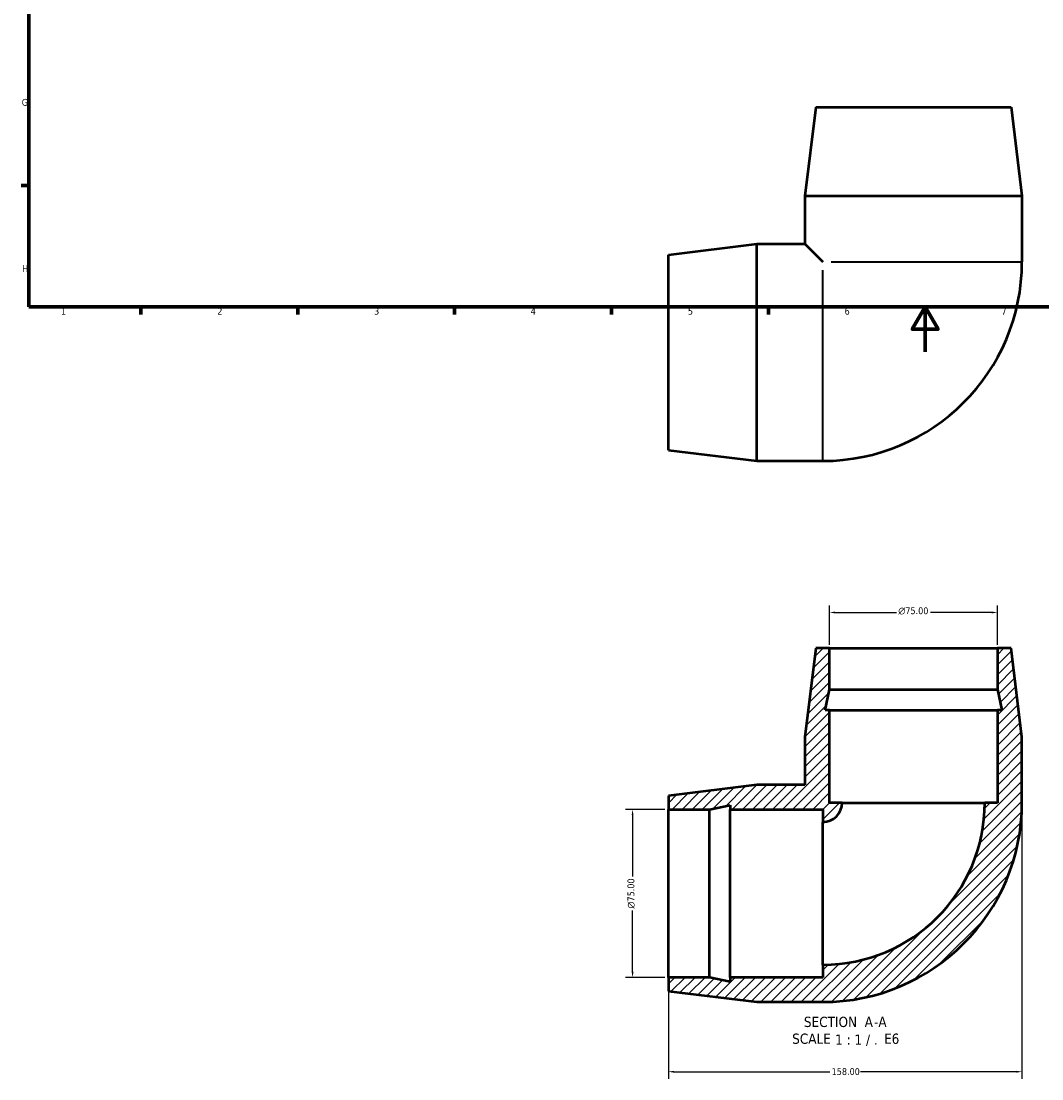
# Model space of a CAD drawing. Header units: millimetres. Extents: x 0 to 901, y -325 to 620.
# Tile 1 of 4: x 17 to 473, y -325 to 148. Entities that reach past the tile are written whole.
import ezdxf

# ---------------------------------------------------------------- set-up
doc = ezdxf.new("R2010")
doc.units = ezdxf.units.MM
for name, color, linetype, lineweight in [('Border (ANSI)', 7, 'Continuous', 70), ('Dimension (ANSI)', 7, 'Continuous', 25), ('Hatch (ANSI)', 7, 'Continuous', 18), ('Symbol (ANSI)', 7, 'Continuous', 25), ('Visible (ANSI)', 7, 'Continuous', 50), ('Visible Narrow (ANSI)', 7, 'Continuous', 35)]:
    doc.layers.add(name, color=color, linetype=linetype, lineweight=lineweight)
doc.styles.add('Label Text (ANSI)', font='tahoma.ttf')
doc.styles.add('Note Text (ANSI)', font='tahoma.ttf')
doc.dimstyles.new('Default - mm (ANSI)', dxfattribs={"dimtxt": 3.048, "dimasz": 2.5, "dimexe": 3.175, "dimexo": 1.6002, "dimgap": 0.8, "dimtad": 0, "dimtoh": 1, "dimzin": 4, "dimdsep": 46, "dimtxsty": 'Note Text (ANSI)', "dimcen": 0.09, "dimdle": 10, "dimclrd": 256, "dimclre": 256, "dimclrt": 256, "dimadec": 1, "dimazin": 1, "dimtfac": 1, "dimtofl": 0, "dimtmove": 0, "dimatfit": 3, "dimfxl": 0, "dimtolj": 1, "dimtzin": 4, "dimlwd": -1, "dimlwe": -1, "dimarcsym": 0})
pattern_1 = [(45, (0, 0), (-2.245064, 2.245064), [])]

# ---------------------------------------------------------------- blocks, each defined once
blk = doc.blocks.new('Borders Default Border')
at = {"layer": 'Border (ANSI)'}
for p, q in [((20, 74.25), (16.55, 74.25)), ((70.08, 20), (70.08, 16.55)), ((140.17, 20), (140.17, 16.55)), ((210.25, 20), (210.25, 16.55)), ((280.33, 20), (280.33, 16.55)), ((350.42, 20), (350.42, 16.55))]:
    blk.add_line(p, q, dxfattribs=at)
at = {"layer": 'Border (ANSI)', "flags": 128}
for points in [[(20, 20), (20, 574), (821, 574), (821, 20), (20, 20)], [(420.5, 0), (420.5, 20), (414.73, 10), (426.27, 10), (420.5, 20)]]:
    blk.add_lwpolyline(points, dxfattribs=at)
at = {"layer": 'Border (ANSI)', "char_height": 3.05, "attachment_point": 7, "style": 'Note Text (ANSI)'}
for s, insert in [('G', (16.81, 109.79)), ('H', (16.97, 35.6)), ('1', (34.35, 16.55)), ('2', (104.2, 16.55)), ('3', (174.26, 16.49)), ('4', (244.23, 16.55)), ('5', (314.48, 16.49)), ('6', (384.49, 16.49)), ('7', (454.6, 16.55))]:
    blk.add_mtext(s, dxfattribs=dict(at, insert=insert))
blk = doc.blocks.new('*D8')
at = {"layer": 'Defpoints', "color": 0, "transparency": 16777216}
for p in [(463.76, -201.5), (305.76, -279.5), (305.76, -321.66)]:
    blk.add_point(p, dxfattribs=at)
at = {"layer": 'Dimension (ANSI)', "transparency": 16777216}
for p, q in [((463.76, -203.1), (463.76, -324.84)), ((305.76, -281.1), (305.76, -324.84)), ((308.26, -321.66), (377.92, -321.66)), ((461.26, -321.66), (391.6, -321.66))]:
    blk.add_line(p, q, dxfattribs=at)
for points in [[(308.26, -321.25), (308.26, -322.08), (305.76, -321.66)], [(461.26, -321.25), (461.26, -322.08), (463.76, -321.66)]]:
    blk.add_solid(points, dxfattribs=at)
at = {"layer": 'Dimension (ANSI)', "transparency": 16777216, "insert": (378.72, -320.07), "char_height": 3.048, "attachment_point": 1, "style": 'Note Text (ANSI)'}
blk.add_mtext('\\A1;158.00', dxfattribs=at)
blk = doc.blocks.new('*D9')
at = {"layer": 'Defpoints', "color": 0, "transparency": 16777216}
for p in [(377.76, -116.5), (377.76, -132.5), (452.76, -132.5)]:
    blk.add_point(p, dxfattribs=at)
at = {"layer": 'Dimension (ANSI)', "transparency": 16777216}
for p, q in [((377.76, -130.9), (377.76, -113.32)), ((452.76, -130.9), (452.76, -113.32)), ((380.26, -116.5), (407.69, -116.5)), ((450.26, -116.5), (422.83, -116.5))]:
    blk.add_line(p, q, dxfattribs=at)
for points in [[(380.26, -116.08), (380.26, -116.92), (377.76, -116.5)], [(450.26, -116.08), (450.26, -116.92), (452.76, -116.5)]]:
    blk.add_solid(points, dxfattribs=at)
at = {"layer": 'Dimension (ANSI)', "transparency": 16777216, "insert": (408.49, -114.21), "char_height": 3.048, "attachment_point": 1, "style": 'Note Text (ANSI)'}
blk.add_mtext('\\A1;{\\fAIGDT|b0|i0;\\ln}\\fTahoma|b0|i0;75.00', dxfattribs=at)
blk = doc.blocks.new('*D10')
at = {"layer": 'Defpoints', "color": 0, "transparency": 16777216}
for p in [(305.76, -204.5), (289.76, -279.5), (305.76, -279.5)]:
    blk.add_point(p, dxfattribs=at)
at = {"layer": 'Dimension (ANSI)', "transparency": 16777216}
for p, q in [((304.16, -204.5), (286.58, -204.5)), ((289.76, -207), (289.76, -234.43)), ((289.76, -277), (289.76, -249.57)), ((304.16, -279.5), (286.58, -279.5))]:
    blk.add_line(p, q, dxfattribs=at)
for points in [[(289.34, -207), (290.18, -207), (289.76, -204.5)], [(289.34, -277), (290.18, -277), (289.76, -279.5)]]:
    blk.add_solid(points, dxfattribs=at)
at = {"layer": 'Dimension (ANSI)', "transparency": 16777216, "insert": (287.47, -248.77), "char_height": 3.048, "attachment_point": 1, "rotation": 90, "style": 'Note Text (ANSI)'}
blk.add_mtext('\\A1;{\\fAIGDT|b0|i0;\\ln}\\fTahoma|b0|i0;75.00', dxfattribs=at)

msp = doc.modelspace()

# ---------------------------------------------------------------- hatches: boundary and pattern name
at = {"layer": 'Hatch (ANSI)'}
h = msp.add_hatch(dxfattribs=at)
h.set_pattern_fill('ANSI31', color=256, scale=25.4, style=0)
h.set_pattern_definition(pattern_1)
edge = h.paths.add_edge_path()
edge.add_ellipse((374.759, -201.499), major_axis=(89, 0), ratio=1, start_angle=270, end_angle=360)
edge.add_line((463.759, -201.499), (463.759, -171.999))
edge.add_line((463.759, -171.999), (458.909, -132.499))
edge.add_line((458.909, -132.499), (452.759, -132.499))
edge.add_line((452.759, -132.499), (452.759, -150.899))
edge.add_line((452.759, -150.899), (454.715, -160.099))
edge.add_line((454.715, -160.099), (452.759, -160.099))
edge.add_line((452.759, -160.099), (452.759, -201.499))
edge.add_line((452.759, -201.499), (447.134, -201.499))
edge.add_ellipse((374.759, -201.499), major_axis=(0, -72.375), ratio=1, start_angle=0, end_angle=90, ccw=False)
edge.add_line((374.759, -273.874), (374.759, -279.499))
edge.add_line((374.759, -279.499), (333.359, -279.499))
edge.add_line((333.359, -279.499), (333.359, -281.455))
edge.add_line((333.359, -281.455), (324.159, -279.499))
edge.add_line((324.159, -279.499), (305.759, -279.499))
edge.add_line((305.759, -279.499), (305.759, -285.649))
edge.add_line((305.759, -285.649), (345.259, -290.499))
edge.add_line((345.259, -290.499), (374.759, -290.499))
h = msp.add_hatch(dxfattribs=at)
h.set_pattern_fill('ANSI31', color=256, scale=25.4, style=0)
h.set_pattern_definition(pattern_1)
edge = h.paths.add_edge_path()
edge.add_line((366.759, -171.999), (366.759, -193.499))
edge.add_line((366.759, -193.499), (345.259, -193.499))
edge.add_line((345.259, -193.499), (305.759, -198.349))
edge.add_line((305.759, -198.349), (305.759, -204.499))
edge.add_line((305.759, -204.499), (324.159, -204.499))
edge.add_line((324.159, -204.499), (333.359, -202.544))
edge.add_line((333.359, -202.544), (333.359, -204.499))
edge.add_line((333.359, -204.499), (374.759, -204.499))
edge.add_line((374.759, -204.499), (374.759, -210.124))
edge.add_ellipse((374.759, -201.499), major_axis=(8.625, 0), ratio=1, start_angle=270, end_angle=360)
edge.add_line((383.384, -201.499), (377.759, -201.499))
edge.add_line((377.759, -201.499), (377.759, -160.099))
edge.add_line((377.759, -160.099), (375.804, -160.099))
edge.add_line((375.804, -160.099), (377.759, -150.899))
edge.add_line((377.759, -150.899), (377.759, -132.499))
edge.add_line((377.759, -132.499), (371.609, -132.499))
edge.add_line((371.609, -132.499), (366.759, -171.999))

# ---------------------------------------------------------------- linework, layer by layer
at = {"layer": 'Visible (ANSI)'}
for p, q in [((371.609, 109.184), (366.759, 69.684)), ((371.609, 109.184), (458.909, 109.184)), ((458.909, 109.184), (463.759, 69.684)), ((366.759, 69.684), (463.759, 69.684)), ((366.759, 69.684), (366.759, 48.184)), ((463.759, 69.684), (463.759, 40.184)), ((305.759, 43.334), (345.259, 48.184)), ((345.259, -48.816), (345.259, 48.184)), ((345.259, 48.184), (366.759, 48.184)), ((366.759, 48.184), (374.759, 40.184)), ((305.759, -43.966), (305.759, 43.334)), ((305.759, -43.966), (345.259, -48.816)), ((345.259, -48.816), (374.759, -48.816)), ((371.609, -132.499), (366.759, -171.999)), ((377.759, -132.499), (371.609, -132.499)), ((377.759, -150.899), (377.759, -132.499)), ((377.759, -132.499), (452.759, -132.499)), ((458.909, -132.499), (452.759, -132.499)), ((452.759, -132.499), (452.759, -150.899)), ((463.759, -171.999), (458.909, -132.499)), ((375.804, -160.099), (377.759, -150.899)), ((377.759, -150.899), (452.759, -150.899)), ((452.759, -150.899), (454.715, -160.099)), ((377.759, -160.099), (375.804, -160.099)), ((377.759, -201.499), (377.759, -160.099)), ((377.759, -160.099), (452.759, -160.099)), ((454.715, -160.099), (452.759, -160.099)), ((452.759, -160.099), (452.759, -201.499)), ((366.759, -171.999), (366.759, -193.499)), ((463.759, -201.499), (463.759, -171.999)), ((345.259, -193.499), (305.759, -198.349)), ((366.759, -193.499), (345.259, -193.499)), ((305.759, -198.349), (305.759, -204.499)), ((324.159, -204.499), (333.359, -202.544)), ((333.359, -202.544), (333.359, -204.499)), ((383.384, -201.499), (377.759, -201.499)), ((383.384, -201.499), (447.134, -201.499)), ((452.759, -201.499), (447.134, -201.499)), ((305.759, -204.499), (324.159, -204.499)), ((305.759, -279.499), (305.759, -204.499)), ((324.159, -279.499), (324.159, -204.499)), ((333.359, -204.499), (374.759, -204.499)), ((333.359, -279.499), (333.359, -204.499)), ((374.759, -204.499), (374.759, -210.124)), ((374.759, -273.874), (374.759, -210.124)), ((374.759, -273.874), (374.759, -279.499)), ((324.159, -279.499), (305.759, -279.499)), ((305.759, -279.499), (305.759, -285.649)), ((333.359, -281.455), (324.159, -279.499)), ((374.759, -279.499), (333.359, -279.499)), ((333.359, -279.499), (333.359, -281.455)), ((305.759, -285.649), (345.259, -290.499)), ((345.259, -290.499), (374.759, -290.499))]:
    msp.add_line(p, q, dxfattribs=at)
for centre, radius in [((374.759, 40.184), 89), ((374.759, -201.499), 8.625), ((374.759, -201.499), 89), ((374.759, -201.499), 72.375)]:
    msp.add_arc(centre, radius, 270, 0, dxfattribs=at)
at = {"layer": 'Visible Narrow (ANSI)'}
for p, q in [((378.495, 40.184), (463.363, 40.184)), ((374.759, -48.419), (374.759, 36.448))]:
    msp.add_line(p, q, dxfattribs=at)

# ---------------------------------------------------------------- block references
msp.add_blockref('Borders Default Border', (0, 0))

# ---------------------------------------------------------------- texts
at = {"layer": 'Symbol (ANSI)', "char_height": 4.572, "attachment_point": 7, "style": 'Label Text (ANSI)'}
for s, insert in [('SECTION', (366.305, -301.764)), ('A', (393.474, -301.668)), ('A', (399.587, -301.668)), ('-', (397.608, -301.668)), ('SCALE', (361.057, -309.277)), (' 1 : 1 / .', (378.526, -310.188)), ('E', (402.195, -309.195)), ('6', (405.521, -309.292))]:
    msp.add_mtext(s, dxfattribs=dict(at, insert=insert))

# ---------------------------------------------------------------- dimensions: what is measured, and where the dimension line sits
at = {"layer": 'Dimension (ANSI)'}
for base, p1, p2, angle, picture, middle in [((377.759, -116.499), (452.759, -132.499), (377.759, -132.499), 180, '*D9', (415.259, -116.499)), ((289.759, -279.499), (305.759, -204.499), (305.759, -279.499), 90, '*D10', (289.759, -241.999))]:
    dim = msp.add_linear_dim(base=base, p1=p1, p2=p2, angle=angle, text='{\\fAIGDT|b0|i0;\\ln}\\fTahoma|b0|i0;<>', dimstyle='Default - mm (ANSI)', override={"dimgap": 0.8, "dimtoh": 0, "dimdec": 2, "dimtol": 0, "dimlim": 0, "dimtp": 0, "dimtm": 0, "dimtdec": 2, "dimatfit": 1}, dxfattribs=at)
    dim.commit()
    dim.dimension.update_dxf_attribs({"geometry": picture, "text_midpoint": middle, "dimtype": 160})
dim = msp.add_linear_dim(base=(305.759, -321.665), p1=(463.759, -201.499), p2=(305.759, -279.499), dimstyle='Default - mm (ANSI)', override={"dimgap": 0.8, "dimtoh": 0, "dimdec": 2, "dimtol": 0, "dimlim": 0, "dimtp": 0, "dimtm": 0, "dimtdec": 2, "dimatfit": 1}, dxfattribs=at)
dim.commit()
dim.dimension.update_dxf_attribs({"geometry": '*D8', "text_midpoint": (384.759, -321.665), "dimtype": 160})

doc.saveas('drawing.dxf')
